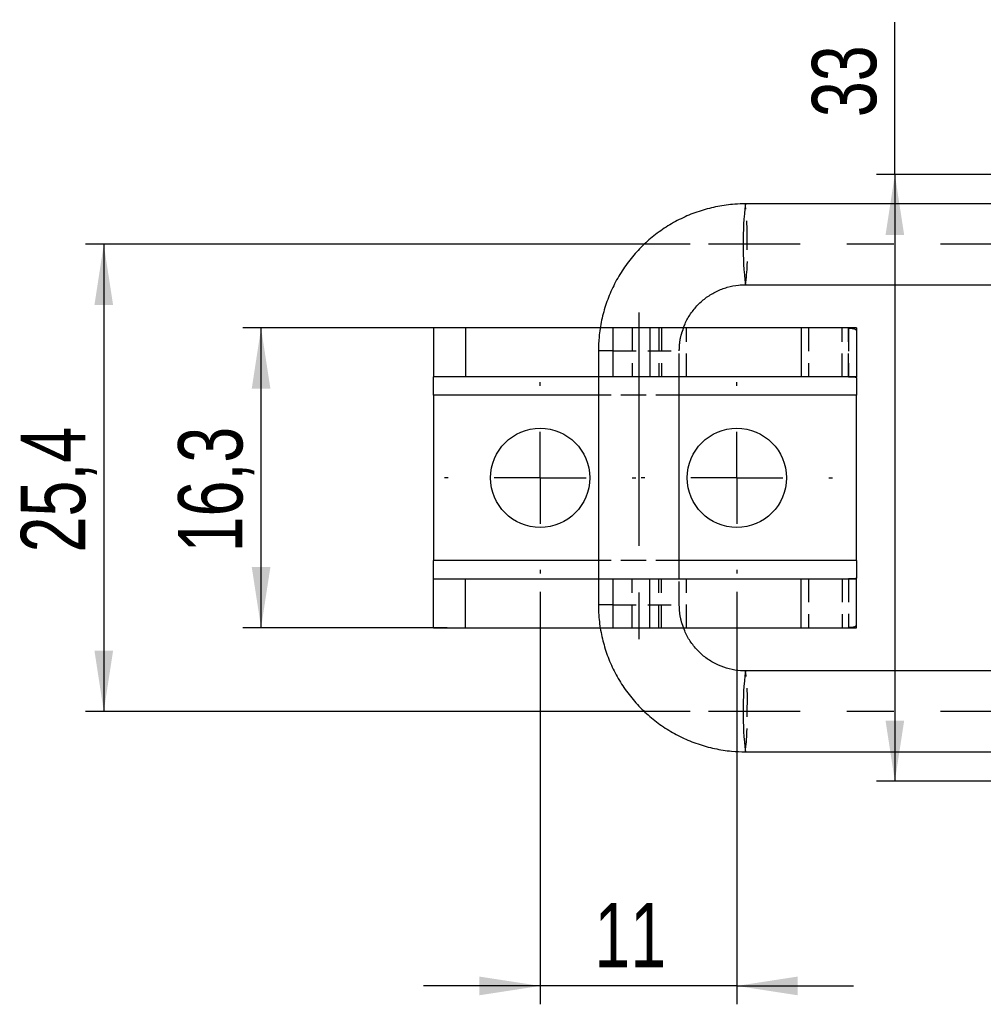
# Model space of a CAD drawing. Extents: x 33 to 407, y 68 to 265.
# Tile 1 of 20: x 33 to 85, y 100 to 153. Entities that reach past the tile are written whole.
import ezdxf

# ---------------------------------------------------------------- set-up
doc = ezdxf.new("R2010")
doc.units = 0
doc.linetypes.add('CENTERX2', pattern=[20.32, 12.7, -2.54, 2.54, -2.54])
doc.linetypes.add('HIDDEN', pattern=[1.905, 1.27, -0.635])
doc.layers.get('0').update_dxf_attribs({"linetype": 'CONTINUOUS'})
doc.layers.add('FORMATO', color=179, linetype='CONTINUOUS')
doc.styles.add('SLDTEXTSTYLE0', font='TXT', dxfattribs={"width": 0.75})
doc.dimstyles.new('SLDDIMSTYLE2', dxfattribs={"dimtxt": 3.5, "dimasz": 3.302, "dimexe": 0, "dimexo": 0.0625, "dimgap": 0.875, "dimtad": 1, "dimdec": 3, "dimrnd": 1e-09, "dimzin": 12, "dimtxsty": 'SLDTEXTSTYLE0', "dimsah": 1, "dimcen": 0.09, "dimazin": 3, "dimtfac": 1, "dimtdec": 3, "dimtofl": 0, "dimtmove": 0, "dimatfit": 3, "dimtolj": 1, "dimtzin": 12})
doc.dimstyles.new('SLDDIMSTYLE6', dxfattribs={"dimtxt": 3.5, "dimasz": 3.302, "dimexe": 0, "dimexo": 0.0625, "dimgap": 0.875, "dimtad": 1, "dimdec": 0, "dimrnd": 1e-09, "dimzin": 12, "dimtxsty": 'SLDTEXTSTYLE0', "dimsah": 1, "dimcen": 0.09, "dimazin": 3, "dimtfac": 1, "dimtmove": 0, "dimatfit": 3, "dimtolj": 1, "dimtzin": 12})

# ---------------------------------------------------------------- blocks, each defined once
blk = doc.blocks.new('_D_11')
at = {"layer": 'FORMATO'}
for p, q in [((80.423, 144.7), (80.423, 152.988)), ((96.259, 144.7), (79.423, 144.7)), ((80.423, 144.7), (80.423, 111.7)), ((96.259, 111.7), (79.423, 111.7))]:
    blk.add_line(p, q, dxfattribs=at)
for points in [[(80.423, 144.7), (79.915, 141.398), (80.931, 141.398)], [(80.423, 111.7), (80.931, 115.002), (79.915, 115.002)]]:
    blk.add_solid(points, dxfattribs=at)
at = {"layer": 'FORMATO', "insert": (75.911, 147.816), "char_height": 3.5, "attachment_point": 1, "rotation": 90, "style": 'SLDTEXTSTYLE0'}
blk.add_mtext('33', dxfattribs=at)
blk = doc.blocks.new('_D_13')
at = {"layer": 'FORMATO'}
for p, q in [((56.066, 136.35), (44.948, 136.35)), ((45.948, 120.05), (45.948, 136.35)), ((56.066, 120.05), (44.948, 120.05))]:
    blk.add_line(p, q, dxfattribs=at)
for points in [[(45.948, 136.35), (45.44, 133.048), (46.456, 133.048)], [(45.948, 120.05), (46.456, 123.352), (45.44, 123.352)]]:
    blk.add_solid(points, dxfattribs=at)
at = {"layer": 'FORMATO', "insert": (41.436, 124.146), "char_height": 3.5, "attachment_point": 1, "rotation": 90, "style": 'SLDTEXTSTYLE0'}
blk.add_mtext('16,3', dxfattribs=at)
blk = doc.blocks.new('_D_14')
at = {"layer": 'FORMATO'}
for p, q in [((69.293, 140.9), (36.392, 140.9)), ((37.392, 140.9), (37.392, 115.5)), ((69.293, 115.5), (36.392, 115.5))]:
    blk.add_line(p, q, dxfattribs=at)
for points in [[(37.392, 140.9), (36.884, 137.598), (37.9, 137.598)], [(37.392, 115.5), (37.9, 118.802), (36.884, 118.802)]]:
    blk.add_solid(points, dxfattribs=at)
at = {"layer": 'FORMATO', "insert": (32.88, 124.144), "char_height": 3.5, "attachment_point": 1, "rotation": 90, "style": 'SLDTEXTSTYLE0'}
blk.add_mtext('25,4', dxfattribs=at)
blk = doc.blocks.new('_D_15')
at = {"layer": 'FORMATO'}
for p, q in [((61.13, 122), (61.13, 99.568)), ((71.83, 122), (71.83, 99.568)), ((61.13, 100.568), (54.78, 100.568)), ((71.83, 100.568), (61.13, 100.568)), ((71.83, 100.568), (78.18, 100.568))]:
    blk.add_line(p, q, dxfattribs=at)
for points in [[(61.13, 100.568), (57.828, 101.076), (57.828, 100.06)], [(71.83, 100.568), (75.132, 100.06), (75.132, 101.076)]]:
    blk.add_solid(points, dxfattribs=at)
at = {"layer": 'FORMATO', "insert": (64.079, 105.08), "char_height": 3.5, "attachment_point": 1, "style": 'SLDTEXTSTYLE0'}
blk.add_mtext('11', dxfattribs=at)
blk = doc.blocks.new('SW_CENTERMARKSYMBOL_4')
at = {"layer": 'FORMATO', "color": 0}
for p, q in [((0, 5), (0, 5.2)), ((0, 0), (0, 2.5)), ((-5, 0), (-5.2, 0)), ((0, 0), (-2.5, 0)), ((0, 0), (0, -2.5)), ((0, 0), (2.5, 0)), ((5, 0), (5.2, 0)), ((0, -5), (0, -5.2))]:
    blk.add_line(p, q, dxfattribs=at)
blk = doc.blocks.new('SW_CENTERMARKSYMBOL_9')
at = {"layer": 'FORMATO', "color": 0}
for p, q in [((0, 5), (0, 5.2)), ((0, 0), (0, 2.5)), ((-5, 0), (-5.2, 0)), ((0, 0), (-2.5, 0)), ((0, 0), (0, -2.5)), ((0, 0), (2.5, 0)), ((5, 0), (5.2, 0)), ((0, -5), (0, -5.2))]:
    blk.add_line(p, q, dxfattribs=at)

msp = doc.modelspace()

# ---------------------------------------------------------------- linework, layer by layer
at = {"color": 7, "linetype": 'CONTINUOUS'}
for p, q in [((115.5922, 143.0999), (72.2922, 143.0999)), ((72.2922, 138.6999), (115.5922, 138.6999)), ((55.3298, 136.3499), (55.3298, 133.6999)), ((57.0661, 136.3499), (55.3298, 136.3499)), ((57.0661, 136.3499), (57.0661, 133.6999)), ((64.4092, 136.3499), (57.0661, 136.3499)), ((65.0765, 136.3499), (65.0765, 133.6999)), ((67.0976, 136.3499), (65.0765, 136.3499)), ((67.0976, 136.3499), (67.0976, 133.6999)), ((75.3298, 136.3499), (67.0976, 136.3499)), ((75.3298, 136.3499), (75.3298, 133.6999)), ((78.3298, 136.3499), (75.3298, 136.3499)), ((78.3298, 136.3499), (78.3298, 133.6999)), ((64.2972, 135.0999), (64.2972, 121.2999)), ((57.0661, 133.6999), (55.3298, 133.6999)), ((55.3298, 132.6999), (55.3298, 133.6999)), ((64.2972, 133.6999), (57.0661, 133.6999)), ((67.0976, 133.6999), (65.0765, 133.6999)), ((75.3298, 133.6999), (67.0976, 133.6999)), ((68.6972, 122.6999), (68.6972, 133.6999)), ((78.3298, 133.6999), (75.3298, 133.6999)), ((78.3298, 133.661), (78.3298, 132.6999)), ((55.3298, 132.6999), (55.3298, 123.6999)), ((78.3298, 123.6999), (78.3298, 132.6999)), ((55.3298, 122.6999), (55.3298, 123.6999)), ((78.3298, 123.6999), (78.3298, 122.7388)), ((55.3298, 120.0499), (55.3298, 122.6999)), ((55.3298, 122.6999), (57.0661, 122.6999)), ((57.0661, 120.0499), (57.0661, 122.6999)), ((57.0661, 122.6999), (64.2972, 122.6999)), ((65.0765, 122.6999), (65.0765, 120.0499)), ((65.0765, 122.6999), (67.0976, 122.6999)), ((67.0976, 120.0499), (67.0976, 122.6999)), ((67.0976, 122.6999), (75.3298, 122.6999)), ((75.3298, 120.0499), (75.3298, 122.6999)), ((75.3298, 122.6999), (78.3298, 122.6999)), ((78.3298, 120.0499), (78.3298, 122.6999)), ((55.3298, 120.0499), (57.0661, 120.0499)), ((57.0661, 120.0499), (64.4064, 120.0499)), ((65.0765, 120.0499), (67.0976, 120.0499)), ((67.0976, 120.0499), (75.3298, 120.0499)), ((75.3298, 120.0499), (78.3298, 120.0499)), ((115.5922, 117.6999), (72.2922, 117.6999)), ((72.2922, 113.2999), (115.5922, 113.2999))]:
    msp.add_line(p, q, dxfattribs=at)
at = {"color": 7, "linetype": 'HIDDEN'}
for p, q in [((65.0765, 136.3499), (64.4092, 136.3499)), ((66.134, 136.3499), (66.134, 133.6999)), ((67.5924, 136.3499), (67.5924, 133.6999)), ((67.7368, 136.3499), (67.7368, 133.6999)), ((69.0972, 133.6999), (69.0972, 136.3499)), ((75.7298, 136.3499), (75.7298, 133.6999)), ((77.5595, 133.6999), (77.5595, 136.3499)), ((77.9105, 136.3499), (77.9105, 133.6999)), ((77.9105, 133.6991), (77.9105, 136.347)), ((65.0765, 135.0999), (68.6902, 135.0999)), ((68.6972, 133.6999), (68.6972, 135.0999)), ((65.0765, 133.6999), (64.2972, 133.6999)), ((78.3298, 132.6999), (55.3298, 132.6999)), ((68.6972, 132.6999), (64.2972, 132.6999)), ((78.3298, 123.6999), (55.3298, 123.6999)), ((68.6972, 123.6999), (64.2972, 123.6999)), ((64.2972, 122.6999), (65.0765, 122.6999)), ((66.134, 120.0499), (66.134, 122.6999)), ((67.5924, 120.0499), (67.5924, 122.6999)), ((67.7368, 120.0499), (67.7368, 122.6999)), ((68.6972, 121.2999), (68.6972, 122.6999)), ((69.0972, 120.0499), (69.0972, 122.6999)), ((75.7298, 122.6999), (75.7298, 120.0499)), ((77.5595, 122.6999), (77.5595, 120.0499)), ((77.9105, 122.7007), (77.9105, 120.0528)), ((77.9105, 122.6999), (77.9105, 120.0499)), ((65.0765, 121.2999), (68.6902, 121.2999)), ((64.4064, 120.0499), (65.0765, 120.0499))]:
    msp.add_line(p, q, dxfattribs=at)
at = {"color": 8, "linetype": 'CONTINUOUS'}
for p, q in [((65.0765, 135.0999), (64.2972, 135.0999)), ((64.2972, 132.6999), (55.3298, 132.6999)), ((78.3298, 132.6999), (68.6972, 132.6999)), ((64.2972, 123.6999), (55.3298, 123.6999)), ((78.3298, 123.6999), (68.6972, 123.6999)), ((65.0765, 121.2999), (64.2972, 121.2999))]:
    msp.add_line(p, q, dxfattribs=at)
at = {"color": 7, "linetype": 'CONTINUOUS'}
for centre in [(61.1298, 128.1999), (71.8298, 128.1999)]:
    msp.add_circle(centre, 2.7, dxfattribs=at)
at = {"color": 8, "linetype": 'CONTINUOUS'}
for centre in [(91.2274, 140.8999), (91.2274, 115.4999)]:
    msp.add_arc(centre, 19.0625, 173.37274, 186.62726, dxfattribs=at)
at = {"color": 7, "linetype": 'HIDDEN'}
for centre, radius, start, end in [((57.947, 141.4056), 14.4449, 357.99357, 6.73578), ((62.126, 140.2216), 10.2795, 351.48712, 3.78353), ((62.126, 116.1782), 10.2795, 356.21647, 8.51288), ((57.947, 114.9942), 14.4449, 353.26422, 2.00643)]:
    msp.add_arc(centre, radius, start, end, dxfattribs=at)
at = {"color": 7, "linetype": 'CONTINUOUS'}
for points, knots in [([(72.2922, 143.0999), (72.1, 143.0958), (71.5961, 143.0849), (70.7855, 142.9741), (69.8768, 142.7455), (69.0011, 142.4106), (68.1704, 141.9761), (67.3961, 141.4474), (66.6888, 140.8319), (66.0582, 140.1379), (65.5129, 139.375), (65.0604, 138.5536), (64.7064, 137.6849), (64.4581, 136.7808), (64.3197, 135.914), (64.3041, 135.3509), (64.2972, 135.0999)], [0, 0, 0, 0, 0.0459346, 0.1204137, 0.1949191, 0.2694247, 0.3439312, 0.4184389, 0.4929481, 0.5674596, 0.6419731, 0.7164891, 0.7910075, 0.8655281, 0.9400506, 1, 1, 1, 1]), ([(68.9345, 136.3499), (68.9586, 136.4243), (69.047, 136.6979), (69.3051, 137.1281), (69.6972, 137.6193), (70.1748, 138.0315), (70.7151, 138.3557), (71.3037, 138.5792), (71.8375, 138.6859), (72.1694, 138.6961), (72.2922, 138.6999)], [0, 0, 0, 0, 0.0535902, 0.1971744, 0.3407797, 0.4844128, 0.6280773, 0.7717732, 0.915496, 1, 1, 1, 1]), ([(77.9105, 133.6991), (78.0158, 133.6979), (78.1543, 133.6963), (78.2843, 133.6812), (78.3207, 133.6705), (78.3269, 133.6641), (78.3298, 133.661)], [0, 0, 0, 0, 0.6476334, 0.85102, 0.9299555, 1, 1, 1, 1]), ([(78.3298, 122.7388), (78.325, 122.735), (78.3152, 122.7274), (78.2758, 122.716), (78.1495, 122.702), (78.0122, 122.7012), (77.9105, 122.7007)], [0, 0, 0, 0, 0.0881451, 0.1802619, 0.3926549, 1, 1, 1, 1]), ([(64.2972, 121.2999), (64.3013, 121.1076), (64.3122, 120.6035), (64.4228, 119.7924), (64.6513, 118.8831), (64.986, 118.0067), (65.4203, 117.1754), (65.9488, 116.4005), (66.5641, 115.6927), (67.2577, 115.0617), (68.0203, 114.516), (68.8413, 114.0633), (69.7096, 113.7092), (70.6131, 113.4608), (71.4791, 113.3223), (72.0416, 113.3068), (72.2922, 113.2999)], [0, 0, 0, 0, 0.0459208, 0.1204199, 0.1949455, 0.2694707, 0.3439951, 0.4185182, 0.4930394, 0.5675587, 0.6420756, 0.71659, 0.7911025, 0.8656124, 0.940121, 1, 1, 1, 1]), ([(72.2922, 117.6999), (72.2059, 117.7018), (71.9107, 117.7083), (71.4103, 117.7918), (70.8151, 117.9974), (70.265, 118.305), (69.7752, 118.7028), (69.3668, 119.1815), (69.0802, 119.6363), (68.9731, 119.942), (68.9353, 120.0499)], [0, 0, 0, 0, 0.0594156, 0.2030364, 0.3468033, 0.4905554, 0.6342836, 0.7779827, 0.9216501, 1, 1, 1, 1])]:
    msp.add_open_spline(points, degree=3, knots=knots, dxfattribs=at)
at = {"color": 7, "linetype": 'HIDDEN'}
for points, knots in [([(68.6972, 135.0999), (68.6993, 135.1864), (68.7065, 135.4817), (68.7676, 135.9087), (68.8881, 136.2271), (68.9345, 136.3499)], [0, 0, 0, 0, 0.20292, 0.6927074, 1, 1, 1, 1]), ([(77.9105, 136.347), (78.0247, 136.3385), (78.1929, 136.3261), (78.3065, 136.2701), (78.322, 136.2288), (78.3298, 136.2081)], [0, 0, 0, 0, 0.513506, 0.7553947, 1, 1, 1, 1]), ([(68.9353, 120.0499), (68.8995, 120.1381), (68.7847, 120.4201), (68.7129, 120.8463), (68.7014, 121.1775), (68.6972, 121.2999)], [0, 0, 0, 0, 0.2228294, 0.712986, 1, 1, 1, 1]), ([(78.3298, 120.1917), (78.3193, 120.167), (78.2996, 120.1206), (78.2144, 120.081), (78.0892, 120.0596), (77.9692, 120.0551), (77.9105, 120.0528)], [0, 0, 0, 0, 0.2923152, 0.5480137, 0.7787128, 1, 1, 1, 1])]:
    msp.add_open_spline(points, degree=3, knots=knots, dxfattribs=at)
at = {"layer": 'FORMATO', "linetype": 'CENTERX2'}
for p, q in [((136.2393, 140.8999), (70.2927, 140.8999)), ((66.4972, 137.1999), (66.4972, 119.1999)), ((136.2393, 115.4999), (70.2927, 115.4999))]:
    msp.add_line(p, q, dxfattribs=at)

# ---------------------------------------------------------------- block references
at = {"layer": 'FORMATO'}
for name, p in [('SW_CENTERMARKSYMBOL_4', (61.1298, 128.1999)), ('SW_CENTERMARKSYMBOL_9', (71.8298, 128.1999))]:
    msp.add_blockref(name, p, dxfattribs=at)

# ---------------------------------------------------------------- dimensions: what is measured, and where the dimension line sits
for base, p1, p2, picture, middle in [((80.4228, 111.6998), (97.2588, 144.7), (97.2588, 111.6998), '_D_11', (80.4228, 150.4019)), ((37.3917, 115.4999), (70.2927, 140.8999), (70.2927, 115.4999), '_D_14', (37.3917, 128.67)), ((45.9476, 136.3499), (57.0661, 120.0499), (57.0661, 136.3499), '_D_13', (45.9476, 128.6712))]:
    dim = msp.add_linear_dim(base=base, p1=p1, p2=p2, angle=90, dimstyle='SLDDIMSTYLE2', dxfattribs=at)
    dim.commit()
    dim.dimension.update_dxf_attribs({"geometry": picture, "text_midpoint": middle, "dimtype": 160})
dim = msp.add_linear_dim(base=(61.1298, 100.5684), p1=(71.8298, 122.9999), p2=(61.1298, 122.9999), dimstyle='SLDDIMSTYLE6', dxfattribs=at)
dim.commit()
dim.dimension.update_dxf_attribs({"geometry": '_D_15', "text_midpoint": (66.6648, 100.5684), "dimtype": 160})

doc.saveas('drawing.dxf')
